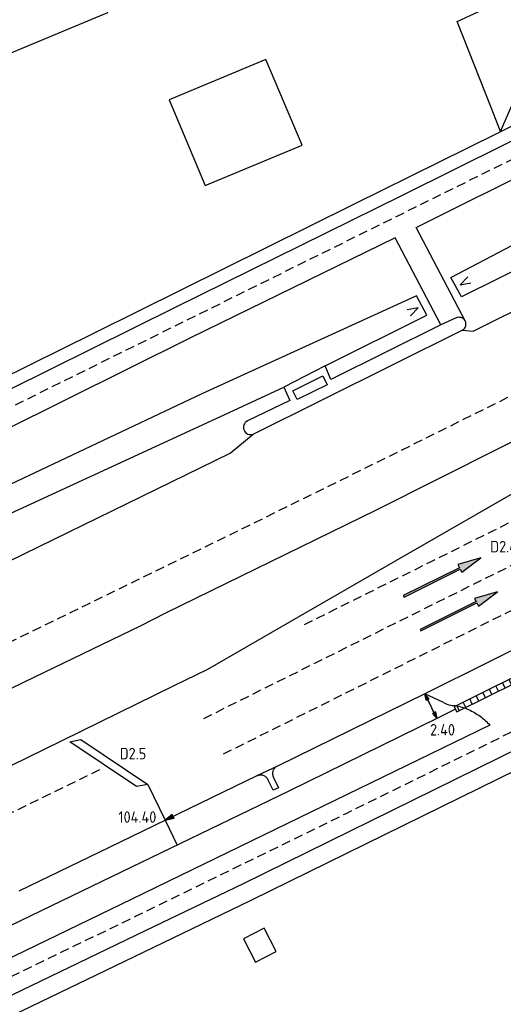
# Model space of a CAD drawing. Header units: metres. Extents: x 146651 to 147236, y 458601 to 459010.
# Tile 10 of 24: x 146849 to 146891, y 458676 to 458762. Entities that reach past the tile are written whole.
import ezdxf
from ezdxf.enums import TextEntityAlignment as Align

# ---------------------------------------------------------------- set-up
doc = ezdxf.new("R2010")
doc.units = ezdxf.units.M
doc.header["$LTSCALE"] = 0.25
doc.linetypes.add('HIDDEN2', pattern=[4.7625, 3.175, -1.5875])
for name, color, linetype in [('BUIS', 1, 'Continuous'), ('GEBOUWEN', 3, 'Continuous'), ('KABEL-500', 3, 'Continuous'), ('LUS-T-CODE', 1, 'Continuous'), ('LUSSEN', 7, 'Continuous'), ('MAAT-T-CODE', 7, 'Continuous'), ('MAATVOERING', 7, 'Continuous'), ('MARKERING', 9, 'Continuous'), ('ONDERGROND', 7, 'Continuous'), ('UITSLIJPER', 1, 'Continuous')]:
    doc.layers.add(name, color=color, linetype=linetype)
doc.styles.add('I020-1', font='ISO', dxfattribs={"height": 2})
doc.styles.add('ISO', font='isocp.shx')

# ---------------------------------------------------------------- blocks, each defined once
blk = doc.blocks.new('V_7X1S')
blk.add_lwpolyline([(0, -1), (-4.95, -5.95), (-4.95, -4.95), (0, 0)], close=True)
at = {"layer": 'LUS-T-CODE', "style": 'ISO'}
blk.add_attdef('LUS', text='', height=1, rotation=270, dxfattribs=at).set_placement((-2.073, -5.203), align=Align.MIDDLE)
blk = doc.blocks.new('V_20X1')
blk.add_lwpolyline([(0.5, 0), (0.5, -20), (-0.5, -20), (-0.5, 0)], close=True)
at = {"layer": 'LUS-T-CODE', "style": 'I020-1'}
blk.add_attdef('LUS', text='', height=1, rotation=270, dxfattribs=at).set_placement((0.014, -21.613), align=Align.MIDDLE)
blk = doc.blocks.new('N2378200$0$54')
for p, q in [((-2.1, 1.2), (2.1, 1.2)), ((-2.1, 1.2), (-2.1, 1.2)), ((-2.1, -1.2), (-2.1, 1.2)), ((-2.1, 1.2), (-2.1, 1.2)), ((2.1, 1.2), (2.1, -1.2)), ((2.1, 1.2), (2.1, -1.2)), ((2.1, -1.2), (-2.1, -1.2)), ((2.1, -1.2), (-2.1, -1.2))]:
    blk.add_line(p, q)
blk = doc.blocks.new('N2378200$0$V')
at = {"linetype": 'Continuous'}
blk.add_lwpolyline([(-0.3, 0.907), (0, 0), (0.3, 0.907)], dxfattribs=at)
blk = doc.blocks.new('V_PLS')
at = {"layer": 'MAATVOERING'}
for points in [[(0.567, 0.142), (0, 0)], [(0.567, 0.125), (0, 0)], [(0.567, 0.107), (0, 0)], [(0.567, 0.089), (0, 0)], [(0.567, 0.072), (0, 0)], [(0.567, 0.055), (0, 0)], [(0.567, 0.037), (0, 0)], [(0.567, 0.019), (0, 0)], [(0.567, -0.125), (0, 0)], [(0.567, -0.089), (0, 0)], [(0.567, -0.055), (0, 0)], [(0.567, -0.019), (0, 0)], [(0.567, -0.142), (0, 0)], [(0.567, -0.037), (0, 0)], [(0.567, -0.072), (0, 0)], [(0.567, -0.107), (0, 0)], [(0, 0), (0.567, 0)], [(1, 0), (0, 0)], [(0.567, -0.142), (0.567, 0.142)]]:
    blk.add_lwpolyline(points, dxfattribs=at)
blk = doc.blocks.new('V_PRS')
at = {"layer": 'MAATVOERING'}
for points in [[(0, 0), (-1, 0)], [(-0.567, 0.142), (-0.567, -0.142)], [(-0.567, 0.142), (0, 0)], [(-0.567, 0.125), (0, 0)], [(-0.567, 0.107), (0, 0)], [(-0.567, 0.089), (0, 0)], [(-0.567, 0.072), (0, 0)], [(-0.567, 0.055), (0, 0)], [(-0.567, 0.037), (0, 0)], [(-0.567, 0.019), (0, 0)], [(-0.567, -0.107), (0, 0)], [(-0.567, -0.072), (0, 0)], [(-0.567, -0.037), (0, 0)], [(0, 0), (-0.567, 0)], [(-0.567, -0.019), (0, 0)], [(-0.567, -0.055), (0, 0)], [(-0.567, -0.089), (0, 0)], [(-0.567, -0.125), (0, 0)], [(-0.567, -0.142), (0, 0)]]:
    blk.add_lwpolyline(points, dxfattribs=at)
at = {"layer": 'MAAT-T-CODE', "style": 'I020-1'}
blk.add_attdef('MAAT', text='', height=1, dxfattribs=at).set_placement((-2.5, 0), align=Align.MIDDLE)
blk = doc.blocks.new('V_P2')
for p, q in [((0, 0), (0.78, 0.194)), ((0, 0), (0.78, 0.146)), ((0, 0), (0.78, 0.097)), ((0.78, 0.06), (0, 0)), ((0, 0), (0.78, 0.049)), ((0.78, 0.037), (0, 0)), ((0, 0), (0.78, 0)), ((0.78, -0.194), (0, 0)), ((0, 0), (0.78, -0.097)), ((0, 0), (0.78, -0.146)), ((0, 0), (0.78, -0.049)), ((0, 0), (0.78, 0)), ((0.78, -0.194), (0.78, 0.194))]:
    blk.add_line(p, q)
for points in [[(0.78, 0.181), (0, 0)], [(0, 0), (0.78, 0.171)], [(0.78, 0.159), (0, 0)], [(0.78, 0.135), (0, 0)], [(0, 0), (0.78, 0.121)], [(0.78, 0.11), (0, 0)], [(0.78, 0.085), (0, 0)], [(0, 0), (0.78, 0.073)], [(0, 0), (0.78, 0.026)], [(0.78, 0.012), (0, 0)], [(0.78, -0.181), (0, 0)], [(0, 0), (0.78, -0.171)], [(0.78, -0.159), (0, 0)], [(0.78, -0.135), (0, 0)], [(0, 0), (0.78, -0.121)], [(0.78, -0.11), (0, 0)], [(0, 0), (0.78, -0.073)], [(0.78, -0.037), (0, 0)], [(0, 0), (0.78, -0.026)], [(0.78, -0.06), (0, 0)], [(0.78, -0.085), (0, 0)], [(0.78, -0.012), (0, 0)]]:
    blk.add_lwpolyline(points)
at = {"layer": 'MAAT-T-CODE', "style": 'I020-1'}
blk.add_attdef('MAAT', text='', height=1, dxfattribs=at).set_placement((1.5, 0), align=Align.MIDDLE)

msp = doc.modelspace()

# ---------------------------------------------------------------- hatches: boundary and pattern name
at = {"layer": 'BUIS'}
h = msp.add_hatch(dxfattribs=at)
h.set_pattern_fill('LINE', color=256, scale=0.2, angle=116.35, style=0)
h.paths.add_polyline_path([(146894.249, 458705.846), (146886.497, 458702.008), (146886.719, 458701.56), (146894.471, 458705.398)])
at = {"layer": 'MARKERING'}
for points in [[(146888.823, 458714.942), (146886.82, 458714.365), (146886.954, 458714.096), (146882.074, 458711.669), (146882.141, 458711.535), (146887.021, 458713.962), (146887.155, 458713.693)], [(146890.283, 458712.008), (146888.28, 458711.431), (146888.414, 458711.162), (146883.534, 458708.735), (146883.601, 458708.6), (146888.481, 458711.028), (146888.614, 458710.759)]]:
    msp.add_hatch(color=256, dxfattribs=at).paths.add_polyline_path(points)

# ---------------------------------------------------------------- linework, layer by layer
at = {"layer": 'BUIS'}
msp.add_lwpolyline([(146894.249, 458705.846), (146886.497, 458702.008), (146886.719, 458701.56), (146894.471, 458705.398)], close=True, dxfattribs=at)
at = {"layer": 'GEBOUWEN'}
for points in [[(146853.132, 458775.027), (146845.091, 458771.676), (146844.264, 458773.614), (146834.166, 458769.426), (146836.245, 458764.411), (146835.945, 458764.27), (146837.518, 458760.434), (146837.818, 458760.565), (146839.937, 458755.532), (146856.369, 458762.383), (146852.645, 458771.443), (146854.343, 458772.13)], [(146869.98, 458682.742), (146868.183, 458681.812), (146869.234, 458679.789), (146871.028, 458680.717)]]:
    msp.add_lwpolyline(points, close=True, dxfattribs=at)
msp.add_lwpolyline([(146861.704, 458754.769), (146864.856, 458747.317), (146873.273, 458750.837), (146870.121, 458758.289), (146861.704, 458754.769)], dxfattribs=at)
at = {"layer": 'KABEL-500'}
for points in [[(146886.608, 458701.784), (146884.998, 458700.986), (146872.172, 458694.689), (146870.371, 458693.821), (146857.539, 458687.618), (146849.667, 458683.812), (146847.833, 458682.926), (146827.775, 458673.4), (146825.955, 458672.518), (146805.727, 458662.933), (146803.922, 458662.07), (146783.782, 458652.605)], [(146861.359, 458692.13), (146862.404, 458689.97)]]:
    msp.add_lwpolyline(points, dxfattribs=at)
at = {"layer": 'MAATVOERING'}
msp.add_line((146883.937, 458703.139), (146884.995, 458700.985), dxfattribs=at)
at = {"layer": 'MARKERING', "linetype": 'HIDDEN2', "flags": 128}
for points in [[(146666.606, 458644.837), (146739.012, 458675.945), (146756.056, 458683.449, 0.00397), (146783.782, 458696.491, 0.002359), (146800.156, 458704.448), (146914.213, 458760.813)], [(146927.309, 458747.072, -0.008434), (146783.782, 458677.129, -0.001326), (146761.01, 458666.577), (146707.116, 458642.101), (146674.164, 458627.496)], [(146684.661, 458603.409), (146705.189, 458612.514), (146772.272, 458642.807, 0.00071), (146785.051, 458648.732, 0.008229), (146931.919, 458720.045)], [(146855.663, 458696.531, -0.005052), (146783.782, 458662.126, -0.003009), (146740.643, 458642.327), (146699.948, 458624.079), (146679.589, 458615.046)]]:
    msp.add_lwpolyline(points, format="xyb", dxfattribs=at)
at = {"layer": 'MARKERING', "linetype": 'HIDDEN2'}
for points in [[(146929.364, 458733.129), (146864.679, 458700.953)], [(146920.387, 458724.79), (146866.23, 458697.782)]]:
    msp.add_lwpolyline(points, dxfattribs=at)
msp.add_lwpolyline([(146917.355, 458730.977, -0.00006), (146873.471, 458709.15, -0.000196)], format="xyb", dxfattribs=at)
at = {"layer": 'MARKERING'}
for points in [[(146887.155, 458713.693), (146888.823, 458714.942), (146886.82, 458714.365), (146886.954, 458714.096), (146882.074, 458711.669), (146882.141, 458711.535), (146887.021, 458713.962)], [(146888.614, 458710.759), (146890.283, 458712.008), (146888.28, 458711.431), (146888.414, 458711.162), (146883.534, 458708.735), (146883.601, 458708.6), (146888.481, 458711.028)]]:
    msp.add_lwpolyline(points, close=True, dxfattribs=at)
at = {"layer": 'ONDERGROND'}
for p, q in [((146877.767, 458745.698), (146902.311, 458757.856)), ((146855.278, 458734.534), (146877.767, 458745.698)), ((146826.631, 458720.407), (146855.278, 458734.534)), ((146869.025, 458725.719), (146887.206, 458734.736)), ((146885.58, 458702.384), (146883.937, 458703.139)), ((146870.791, 458695.85), (146871.218, 458694.965)), ((146870.751, 458694.765), (146870.317, 458695.635)), ((146871.218, 458694.965), (146870.751, 458694.765))]:
    msp.add_line(p, q, dxfattribs=at)
for points in [[(146889.717, 458754.119), (146886.758, 458761.594), (146929.679, 458781.412)], [(146887.456, 458735.557), (146883.198, 458743.689), (146905.878, 458754.986), (146923.813, 458763.958), (146923.932, 458763.812), (146924.537, 458764.31), (146925.535, 458764.766)], [(146890.545, 458752.028), (146891.914, 458755.205)], [(146890.545, 458752.028), (146889.717, 458754.119)], [(146934.667, 458746.818), (146906.716, 458732.665), (146879.724, 458719.112), (146861.386, 458710.132), (146859.177, 458709.006)], [(146887.206, 458734.736), (146888.151, 458734.668), (146904.952, 458743.014)], [(146954.842, 458738.607), (146944.425, 458733.396), (146943.757, 458733.047), (146941.859, 458732.092), (146940.699, 458731.51), (146936.87, 458729.588), (146935.136, 458728.736), (146918.542, 458720.422), (146915.724, 458719.01), (146913.933, 458718.139), (146894.92, 458708.578), (146883.937, 458703.139), (146871.123, 458696.847), (146869.328, 458695.983), (146856.494, 458689.779), (146848.622, 458685.973)], [(146875.287, 458731.635), (146884.129, 458736.065), (146883.217, 458737.749), (146864.561, 458729.213), (146843.548, 458719.287), (146813.771, 458705.222), (146815.068, 458703.697), (146844.447, 458717.239), (146865.741, 458727.054), (146871.674, 458729.787)], [(146885.35, 458735.2), (146875.781, 458730.449), (146875.287, 458731.635)], [(146887.466, 458735.537), (146887.456, 458735.557)], [(146859.177, 458709.006), (146850.006, 458704.566), (146833.447, 458696.55), (146812.218, 458686.481), (146790.314, 458676.116), (146783.782, 458673.062), (146771.089, 458667.129), (146769.867, 458666.571)], [(146780.621, 458643.288), (146786.202, 458645.861), (146788.412, 458646.879), (146813.86, 458658.847), (146839.908, 458671.251), (146860.314, 458681.074), (146868.852, 458685.185), (146892.047, 458696.577)]]:
    msp.add_lwpolyline(points, dxfattribs=at)
for points in [[(146760.389, 458687.09, 0.000047), (146770.337, 458691.718, 0.002325), (146771.087, 458692.071, 0.00059), (146771.857, 458692.439, 0.000015), (146783.782, 458698.159, 0.000009), (146790.733, 458701.493, 0.001816), (146796.279, 458704.178, 0.000861), (146807.947, 458709.905), (146833.383, 458722.452), (146840.593, 458726.022), (146862.207, 458736.725), (146882.013, 458746.497), (146904.424, 458757.605), (146922.406, 458766.565), (146939.184, 458775.053)], [(146772.458, 458660.962), (146773.495, 458661.438), (146783.782, 458666.235), (146794.437, 458671.203), (146815.576, 458681.23), (146836.052, 458691.059), (146852.415, 458699.077), (146862.136, 458703.84), (146865.083, 458705.279), (146881.387, 458714.701), (146902.463, 458726.815, 0.009096), (146903.528, 458727.343, 0.009096), (146904.573, 458727.91, 0.010671), (146905.772, 458728.623, 0.010671), (146906.939, 458729.386), (146935.964, 458744.143), (146949.459, 458750.905)], [(146885.35, 458735.2), (146881.38, 458742.772), (146863.568, 458734.072), (146841.801, 458723.267), (146839.202, 458721.977), (146811.292, 458708.214), (146812.845, 458705, 0.038706), (146814.097, 458703.306, 0.038706), (146815.595, 458701.826, 0.024084), (146816.636, 458701.028, 0.024084), (146817.749, 458700.334), (146827.371, 458704.777), (146845.963, 458713.782), (146846.505, 458714.044), (146867.025, 458724.062), (146869.025, 458725.719)], [(146887.456, 458735.557, 0.397203), (146886.672, 458735.811), (146885.35, 458735.2)], [(146887.206, 458734.736, 0.420545), (146887.456, 458735.557)], [(146875.287, 458731.635), (146871.674, 458729.787), (146872.207, 458728.644), (146868.517, 458726.857, 0.966019), (146869.025, 458725.719)], [(146779.958, 458644.724), (146786.359, 458647.68), (146787.73, 458648.313), (146813.154, 458660.292), (146839.804, 458672.985), (146859.666, 458682.551), (146868.167, 458686.645), (146895.917, 458700.29), (146911.896, 458708.177), (146927.682, 458716.166), (146945.682, 458725.513), (146952.898, 458729.284, -0.090633), (146953.538, 458729.466, -0.090633), (146954.201, 458729.409, -0.090675), (146954.801, 458729.121, -0.090675), (146955.261, 458728.64)], [(146885.58, 458702.384, 0.150627), (146886.598, 458702.114, -0.05666), (146887.756, 458701.754, -0.053683), (146888.752, 458701.181, -0.053683), (146889.604, 458700.41), (146866.816, 458689.323), (146858.466, 458685.284), (146836.159, 458674.494), (146811.722, 458662.92), (146786.521, 458651.034), (146783.782, 458649.754), (146778.726, 458647.391)]]:
    msp.add_lwpolyline(points, format="xyb", dxfattribs=at)
msp.add_lwpolyline([(146925.443, 458760.064), (146926.269, 458758.114), (146906.848, 458747.429), (146887.125, 458737.647), (146886.201, 458739.336), (146905.794, 458749.598)], close=True, dxfattribs=at)
for centre, radius, start, end in [((146871.432, 458696.19), 0.726, 138.46609, 161.71422), ((146871.432, 458696.19), 0.726, 115.21796, 138.46609), ((146869.662, 458695.353), 0.713, 94.19219, 117.95911), ((146869.662, 458695.353), 0.713, 70.42527, 94.19219), ((146869.662, 458695.353), 0.713, 46.84761, 70.42527), ((146869.662, 458695.353), 0.713, 23.26995, 46.84761), ((146871.432, 458696.19), 0.726, 161.71422, 184.83042), ((146871.432, 458696.19), 0.726, 184.83042, 207.94662)]:
    msp.add_arc(centre, radius, start, end, dxfattribs=at)
at = {"layer": 'UITSLIJPER'}
msp.add_lwpolyline([(146859.85, 458695.251), (146861.359, 458692.13)], dxfattribs=at)

# ---------------------------------------------------------------- block references
at = {"layer": 'LUSSEN'}
ref = msp.add_blockref('V_20X1', (146910.217, 458725.398), dxfattribs=dict(at, rotation=296.4546840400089))
ref.add_attrib('LUS', 'D2.4', dxfattribs={"layer": 'LUS-T-CODE', "height": 1, "style": 'I020-1'}).set_placement((146890.799, 458715.925), align=Align.MIDDLE)
ref = msp.add_blockref('V_7X1S', (146853.06, 458698.965), dxfattribs=dict(at, rotation=101.0830142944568))
ref.add_attrib('LUS', 'D2.5', dxfattribs={"layer": 'LUS-T-CODE', "height": 1, "style": 'ISO'}).set_placement((146858.565, 458697.931), align=Align.MIDDLE)
at = {"layer": 'MAATVOERING', "rotation": 296.1522127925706}
msp.add_blockref('V_PLS', (146883.937, 458703.139), dxfattribs=at)
at = {"layer": 'MAATVOERING'}
ref = msp.add_blockref('V_PRS', (146884.995, 458700.985), dxfattribs=dict(at, rotation=296.1522127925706))
ref.add_attrib('MAAT', '2.40', dxfattribs={"layer": 'MAAT-T-CODE', "height": 1, "style": 'I020-1'}).set_placement((146885.488, 458700.005), align=Align.MIDDLE)
ref = msp.add_blockref('V_P2', (146861.359, 458692.13), dxfattribs=dict(at, rotation=25.80073681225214))
ref.add_attrib('MAAT', '104.40', dxfattribs={"layer": 'MAAT-T-CODE', "height": 1, "style": 'I020-1'}).set_placement((146858.947, 458692.415), align=Align.MIDDLE)
at = {"layer": 'ONDERGROND'}
for p, rotation in [((146887.025, 458738.684), 298.579773), ((146883.361, 458736.688), 118.579773)]:
    msp.add_blockref('N2378200$0$V', p, dxfattribs=dict(at, rotation=rotation))
at = {"layer": 'ONDERGROND', "xscale": 0.6899967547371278, "yscale": 0.359784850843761, "zscale": 0.6899967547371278, "rotation": 26.25558624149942}
msp.add_blockref('N2378200$0$54', (146873.956, 458729.738), dxfattribs=at)

doc.saveas('drawing.dxf')
